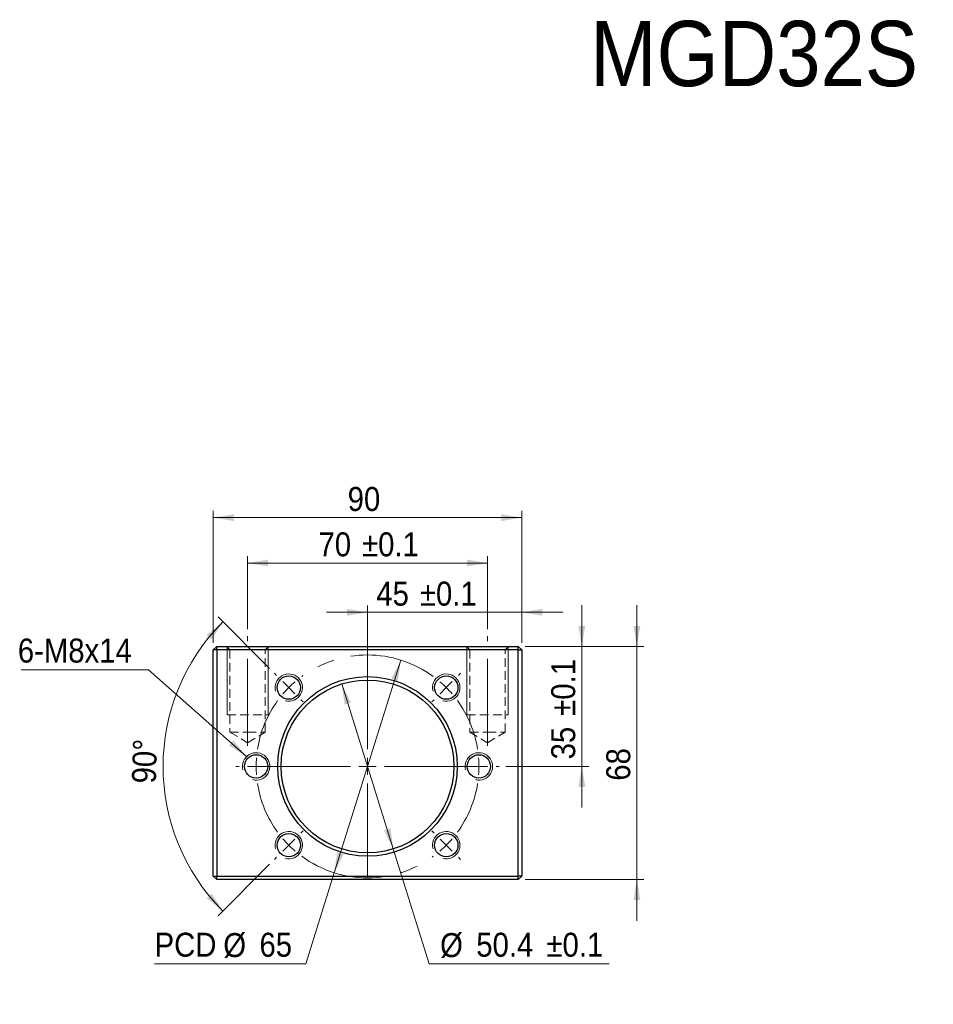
# Model space of a CAD drawing. Header units: millimetres. Extents: x 63 to 568, y 97 to 384.
# Tile 1 of 2: x 63 to 330, y 97 to 384. Entities that reach past the tile are written whole.
import ezdxf

# ---------------------------------------------------------------- set-up
doc = ezdxf.new("R2010")
doc.units = ezdxf.units.MM
doc.header["$LTSCALE"] = 2
doc.linetypes.add('CENTERX2', pattern=[20.32, 12.7, -2.54, 2.54, -2.54])
doc.linetypes.add('HIDDEN', pattern=[1.905, 1.27, -0.635])
doc.styles.add('SLDTEXTSTYLE0', font='GOTHIC.TTF', dxfattribs={"width": 0.913})
doc.styles.get("Standard").update_dxf_attribs({"font": 'GOTHIC.TTF'})
doc.dimstyles.new('SLDDIMSTYLE0', dxfattribs={"dimtxt": 7, "dimasz": 6, "dimexe": 0, "dimexo": 0.0625, "dimgap": 1.75, "dimtad": 0, "dimtih": 1, "dimtoh": 1, "dimdec": 1, "dimrnd": 1e-09, "dimzin": 12, "dimdsep": 46, "dimtxsty": 'SLDTEXTSTYLE0', "dimsah": 1, "dimcen": 0, "dimadec": 0, "dimazin": 3, "dimtol": 1, "dimtp": 0.1, "dimtm": 0.1, "dimtfac": 1, "dimtdec": 1, "dimtmove": 0, "dimatfit": 3, "dimfxl": 0, "dimfrac": 2, "dimtolj": 1, "dimarcsym": 0})
doc.dimstyles.new('SLDDIMSTYLE1', dxfattribs={"dimtxt": 7, "dimasz": 6, "dimexe": 0, "dimexo": 0.0625, "dimgap": 1.75, "dimtad": 1, "dimdec": 1, "dimrnd": 1e-09, "dimzin": 12, "dimdsep": 46, "dimtxsty": 'SLDTEXTSTYLE0', "dimsah": 1, "dimcen": 0.09, "dimadec": 0, "dimazin": 3, "dimtfac": 1, "dimtdec": 1, "dimtmove": 0, "dimatfit": 0, "dimfxl": 0, "dimfrac": 2, "dimtolj": 1, "dimtzin": 12, "dimarcsym": 0})
doc.dimstyles.new('SLDDIMSTYLE2', dxfattribs={"dimtxt": 7, "dimasz": 6, "dimexe": 0, "dimexo": 0.0625, "dimgap": 1.75, "dimtad": 1, "dimdec": 1, "dimrnd": 1e-09, "dimzin": 12, "dimdsep": 46, "dimtxsty": 'SLDTEXTSTYLE0', "dimsah": 1, "dimcen": 0.09, "dimadec": 0, "dimazin": 3, "dimtol": 1, "dimtp": 0.1, "dimtm": 0.1, "dimtfac": 1, "dimtdec": 1, "dimtmove": 0, "dimatfit": 0, "dimfxl": 0, "dimfrac": 2, "dimtolj": 1, "dimarcsym": 0})
doc.dimstyles.new('SLDDIMSTYLE3', dxfattribs={"dimtxt": 7, "dimasz": 6, "dimexe": 0, "dimexo": 0.0625, "dimgap": 1.75, "dimtad": 1, "dimrnd": 1e-09, "dimzin": 12, "dimdsep": 46, "dimtxsty": 'SLDTEXTSTYLE0', "dimsah": 1, "dimcen": 0.09, "dimadec": 0, "dimazin": 3, "dimtfac": 1, "dimtofl": 0, "dimtmove": 0, "dimatfit": 3, "dimfxl": 0, "dimfrac": 2, "dimtolj": 1, "dimtzin": 12, "dimarcsym": 0})
doc.dimstyles.new('SLDDIMSTYLE4', dxfattribs={"dimtxt": 7, "dimasz": 6, "dimexe": 0, "dimexo": 0.0625, "dimgap": 1.75, "dimtad": 0, "dimtih": 1, "dimtoh": 1, "dimrnd": 1e-09, "dimzin": 12, "dimdsep": 46, "dimtxsty": 'SLDTEXTSTYLE0', "dimsah": 1, "dimcen": 0, "dimadec": 0, "dimazin": 3, "dimtfac": 1, "dimtmove": 0, "dimatfit": 3, "dimfxl": 0, "dimfrac": 2, "dimtolj": 1, "dimtzin": 12, "dimarcsym": 0})
doc.dimstyles.new('SLDDIMSTYLE5', dxfattribs={"dimtxt": 7, "dimasz": 6, "dimexe": 0, "dimexo": 0.0625, "dimgap": 1.75, "dimtad": 1, "dimdec": 4, "dimlfac": 2, "dimzin": 12, "dimdsep": 46, "dimtxsty": 'SLDTEXTSTYLE0', "dimsah": 1, "dimcen": 0.09, "dimazin": 3, "dimtfac": 1, "dimtofl": 0, "dimtmove": 0, "dimatfit": 3, "dimfxl": 0, "dimfrac": 2, "dimtolj": 1, "dimtzin": 12, "dimarcsym": 0})
doc.dimstyles.new('SLDDIMSTYLE6', dxfattribs={"dimtxt": 7, "dimasz": 6, "dimexe": 0, "dimexo": 0.0625, "dimgap": 1.75, "dimtad": 1, "dimdec": 1, "dimrnd": 1e-09, "dimzin": 12, "dimdsep": 46, "dimtxsty": 'SLDTEXTSTYLE0', "dimsah": 1, "dimcen": 0.09, "dimadec": 0, "dimazin": 3, "dimtol": 1, "dimtp": 0.1, "dimtm": 0.1, "dimtfac": 1, "dimtdec": 1, "dimtofl": 0, "dimtmove": 0, "dimatfit": 3, "dimfxl": 0, "dimfrac": 2, "dimtolj": 1, "dimarcsym": 0})
doc.dimstyles.new('SLDDIMSTYLE7', dxfattribs={"dimtxt": 0.18, "dimasz": 6, "dimexe": 0, "dimexo": 0.0625, "dimgap": 0, "dimtad": 0, "dimtih": 1, "dimtoh": 1, "dimdec": 0, "dimrnd": 1e-09, "dimzin": 0, "dimdsep": 46, "dimtxsty": 'Standard', "dimsah": 1, "dimcen": 0.09, "dimadec": 0, "dimazin": 0, "dimtfac": 6, "dimtdec": 0, "dimtofl": 0, "dimtmove": 0, "dimatfit": 3, "dimfxl": 0, "dimfrac": 2, "dimtolj": 1, "dimtzin": 0, "dimarcsym": 0})

# ---------------------------------------------------------------- blocks, each defined once
blk = doc.blocks.new('_D')
at = {"color": 7, "linetype": 'Continuous', "lineweight": 18}
for p, q in [((156.99, 190.23), (172.04, 142.13)), ((172.04, 142.13), (182.52, 108.62)), ((182.52, 108.62), (235, 108.62))]:
    blk.add_line(p, q, dxfattribs=at)
for points in [[(156.99, 190.23), (157.82, 184.21), (159.73, 184.81)], [(172.04, 142.13), (171.2, 148.16), (169.29, 147.56)]]:
    blk.add_solid(points, dxfattribs=at)
at = {"color": 7, "linetype": 'Continuous', "lineweight": 18, "char_height": 7, "attachment_point": 1, "style": 'SLDTEXTSTYLE0'}
for s, insert in [('%%c', (185.7, 117.56)), ('50.4', (196.25, 117.67)), (' ±0.1', (214.36, 117.67))]:
    blk.add_mtext(s, dxfattribs=dict(at, insert=insert))
blk = doc.blocks.new('_D_1')
at = {"color": 7, "linetype": 'Continuous', "lineweight": 18}
for p, q in [((243.12, 201.18), (243.12, 213.18)), ((210.51, 201.18), (245.12, 201.18)), ((243.12, 201.18), (243.12, 133.18)), ((210.51, 133.18), (245.12, 133.18)), ((243.12, 133.18), (243.12, 121.18))]:
    blk.add_line(p, q, dxfattribs=at)
for points in [[(243.12, 201.18), (244.12, 207.18), (242.12, 207.18)], [(243.12, 133.18), (242.12, 127.18), (244.12, 127.18)]]:
    blk.add_solid(points, dxfattribs=at)
at = {"color": 7, "linetype": 'Continuous', "lineweight": 18, "insert": (234.18, 162.01), "char_height": 7, "attachment_point": 1, "rotation": 90, "style": 'SLDTEXTSTYLE0'}
blk.add_mtext('68', dxfattribs=at)
blk = doc.blocks.new('_D_2')
at = {"color": 7, "linetype": 'Continuous', "lineweight": 18}
for p, q in [((227.06, 201.18), (227.06, 213.18)), ((210.51, 201.18), (229.06, 201.18)), ((227.06, 201.18), (227.06, 166.18)), ((204.91, 166.18), (229.06, 166.18)), ((227.06, 166.18), (227.06, 154.18))]:
    blk.add_line(p, q, dxfattribs=at)
for points in [[(227.06, 201.18), (228.06, 207.18), (226.06, 207.18)], [(227.06, 166.18), (226.06, 160.18), (228.06, 160.18)]]:
    blk.add_solid(points, dxfattribs=at)
at = {"color": 7, "linetype": 'Continuous', "lineweight": 18, "char_height": 7, "attachment_point": 1, "rotation": 90, "style": 'SLDTEXTSTYLE0'}
for s, insert in [(' ±0.1', (218.12, 178.57)), ('35', (218.12, 168.23))]:
    blk.add_mtext(s, dxfattribs=dict(at, insert=insert))
blk = doc.blocks.new('_D_3')
at = {"color": 7, "linetype": 'Continuous', "lineweight": 18}
for p, q in [((119.51, 202.18), (119.51, 240.74)), ((209.51, 238.74), (119.51, 238.74)), ((209.51, 202.18), (209.51, 240.74))]:
    blk.add_line(p, q, dxfattribs=at)
for points in [[(119.51, 238.74), (125.51, 237.74), (125.51, 239.74)], [(209.51, 238.74), (203.51, 239.74), (203.51, 237.74)]]:
    blk.add_solid(points, dxfattribs=at)
at = {"color": 7, "linetype": 'Continuous', "lineweight": 18, "insert": (158.72, 247.68), "char_height": 7, "attachment_point": 1, "style": 'SLDTEXTSTYLE0'}
blk.add_mtext('90', dxfattribs=at)
blk = doc.blocks.new('_D_4')
at = {"color": 7, "linetype": 'Continuous', "lineweight": 18}
for p, q in [((174.22, 197.2), (154.81, 135.17)), ((154.81, 135.17), (146.5, 108.62)), ((146.5, 108.62), (102.38, 108.62))]:
    blk.add_line(p, q, dxfattribs=at)
for points in [[(174.22, 197.2), (171.47, 191.77), (173.38, 191.17)], [(154.81, 135.17), (157.55, 140.59), (155.64, 141.19)]]:
    blk.add_solid(points, dxfattribs=at)
at = {"color": 7, "linetype": 'Continuous', "lineweight": 18, "char_height": 7, "attachment_point": 1, "style": 'SLDTEXTSTYLE0'}
for s, insert in [('PCD', (102.38, 117.67)), ('%%c', (122.43, 117.56)), ('65', (132.98, 117.67))]:
    blk.add_mtext(s, dxfattribs=dict(at, insert=insert))
blk = doc.blocks.new('_D_5')
at = {"color": 7, "linetype": 'Continuous', "lineweight": 18}
for p, q in [((135.94, 194.75), (120.91, 209.78)), ((135.94, 137.62), (120.91, 122.58))]:
    blk.add_line(p, q, dxfattribs=at)
blk.add_arc((164.51, 166.18), 59.66, 135, 225, dxfattribs=at)
for points in [[(122.32, 208.37), (117.56, 204.59), (119.04, 203.25)], [(122.32, 123.99), (119.04, 129.11), (117.56, 127.77)]]:
    blk.add_solid(points, dxfattribs=at)
at = {"color": 7, "linetype": 'Continuous', "lineweight": 18, "insert": (95.72, 161.34), "char_height": 7, "attachment_point": 1, "rotation": 88.1701, "style": 'SLDTEXTSTYLE0'}
blk.add_mtext('90°', dxfattribs=at)
blk = doc.blocks.new('_D_6')
at = {"color": 7, "linetype": 'Continuous', "lineweight": 18}
for p, q in [((129.51, 206.18), (129.51, 227.51)), ((199.51, 206.18), (199.51, 227.51)), ((129.51, 225.51), (199.51, 225.51))]:
    blk.add_line(p, q, dxfattribs=at)
for points in [[(129.51, 225.51), (135.51, 224.51), (135.51, 226.51)], [(199.51, 225.51), (193.51, 226.51), (193.51, 224.51)]]:
    blk.add_solid(points, dxfattribs=at)
at = {"color": 7, "linetype": 'Continuous', "lineweight": 18, "char_height": 7, "attachment_point": 1, "style": 'SLDTEXTSTYLE0'}
for s, insert in [('70', (150.21, 234.45)), (' ±0.1', (160.55, 234.45))]:
    blk.add_mtext(s, dxfattribs=dict(at, insert=insert))
blk = doc.blocks.new('_D_7')
at = {"color": 7, "linetype": 'Continuous', "lineweight": 18}
for p, q in [((164.51, 196.88), (164.51, 213.13)), ((209.51, 202.18), (209.51, 213.13)), ((164.51, 211.13), (152.51, 211.13)), ((209.51, 211.13), (164.51, 211.13)), ((209.51, 211.13), (221.51, 211.13))]:
    blk.add_line(p, q, dxfattribs=at)
for points in [[(164.51, 211.13), (158.51, 212.13), (158.51, 210.13)], [(209.51, 211.13), (215.51, 210.13), (215.51, 212.13)]]:
    blk.add_solid(points, dxfattribs=at)
at = {"color": 7, "linetype": 'Continuous', "lineweight": 18, "char_height": 7, "attachment_point": 1, "style": 'SLDTEXTSTYLE0'}
for s, insert in [('45', (167.08, 220.07)), (' ±0.1', (177.43, 220.07))]:
    blk.add_mtext(s, dxfattribs=dict(at, insert=insert))
blk = doc.blocks.new('SW_NOTE_0')
at = {"color": 0, "linetype": 'Continuous', "lineweight": 0}
blk.add_line((-37.09, 0), (0, 0), dxfattribs=at)
at = {"color": 0, "linetype": 'Continuous', "lineweight": 0, "insert": (-38.09, 9.1), "char_height": 7, "attachment_point": 1, "style": 'SLDTEXTSTYLE0'}
blk.add_mtext('6-M8x14', dxfattribs=at)
blk = doc.blocks.new('SW_CENTERMARKSYMBOL_0')
at = {"color": 0, "linetype": 'Continuous', "lineweight": 0}
for p, q in [((0, 5), (0, 28.7)), ((-5, 0), (-28.7, 0)), ((0, 0), (-2.5, 0)), ((0, 0), (0, 2.5)), ((0, 0), (0, -2.5)), ((0, 0), (2.5, 0)), ((5, 0), (28.7, 0)), ((0, -5), (0, -28.7))]:
    blk.add_line(p, q, dxfattribs=at)
blk = doc.blocks.new('SW_CENTERMARKSYMBOL_1')
at = {"color": 0, "linetype": 'Continuous', "lineweight": 0}
for p, q in [((-22.98, -17.98), (-22.98, 9.55)), ((-49.5, 3.54), (-50.13, 4.17)), ((3.54, 3.54), (4.17, 4.17)), ((-45.96, 0), (-47.73, 1.77)), ((0, 0), (-1.77, -1.77)), ((0, 0), (1.77, 1.77)), ((-45.96, 0), (-44.19, -1.77)), ((-42.43, -3.54), (-41.79, -4.17)), ((-3.54, -3.54), (-4.17, -4.17)), ((-22.98, -22.98), (-22.98, -20.48)), ((-60.48, -22.98), (-61.38, -22.98)), ((-55.48, -22.98), (-57.98, -22.98)), ((-27.98, -22.98), (-55.51, -22.98)), ((-55.48, -22.98), (-52.98, -22.98)), ((-50.48, -22.98), (-49.58, -22.98)), ((-22.98, -22.98), (-25.48, -22.98)), ((-22.98, -22.98), (-22.98, -25.48)), ((-22.98, -22.98), (-20.48, -22.98)), ((-17.98, -22.98), (9.55, -22.98)), ((4.52, -22.98), (3.62, -22.98)), ((9.52, -22.98), (7.02, -22.98)), ((9.52, -22.98), (12.02, -22.98)), ((14.52, -22.98), (15.42, -22.98)), ((-22.98, -27.98), (-22.98, -55.51)), ((-42.43, -42.43), (-41.79, -41.79)), ((-3.54, -42.43), (-4.17, -41.79)), ((-45.96, -45.96), (-44.19, -44.19)), ((0, -45.96), (-1.77, -44.19)), ((-45.96, -45.96), (-47.73, -47.73)), ((0, -45.96), (1.77, -47.73)), ((-49.5, -49.5), (-50.13, -50.13)), ((3.54, -49.5), (4.17, -50.13))]:
    blk.add_line(p, q, dxfattribs=at)
at = {"color": 0, "linetype": 'CENTERX2', "lineweight": 0}
for start, end in [(53.8147, 126.1853), (143.8147, 171.1853), (8.8147, 36.1853), (188.8147, 216.1853), (323.8147, 351.1853), (233.8147, 306.1853)]:
    blk.add_arc((-22.98, -22.98), 32.5, start, end, dxfattribs=at)
at = {"color": 0, "linetype": 'Continuous', "lineweight": 0}
for start, end in [(130.5926, 135), (45, 49.4074), (40.5926, 45), (135, 139.4074), (175.5926, 180), (0, 4.4074), (180, 184.4074), (355.5926, 0), (220.5926, 225), (315, 319.4074), (225, 229.4074), (310.5926, 315)]:
    blk.add_arc((-22.98, -22.98), 32.5, start, end, dxfattribs=at)

msp = doc.modelspace()

# ---------------------------------------------------------------- linework, layer by layer
at = {"color": 7, "linetype": 'CENTERX2', "lineweight": 18}
for p, q in [((129.511708, 172.182363), (129.511708, 204.182363)), ((199.511708, 172.182363), (199.511708, 204.182363))]:
    msp.add_line(p, q, dxfattribs=at)
at = {"color": 7, "linetype": 'Continuous', "lineweight": 25}
for p, q in [((120.511708, 201.182363), (119.511708, 200.182363)), ((120.511708, 200.182363), (120.511708, 201.182363)), ((120.511708, 201.182363), (208.511708, 201.182363)), ((208.511708, 200.182363), (208.511708, 201.182363)), ((209.511708, 200.182363), (208.511708, 201.182363)), ((119.511708, 134.182363), (119.511708, 200.182363)), ((120.511708, 200.182363), (119.511708, 200.182363)), ((120.511708, 200.182363), (120.511708, 134.182363)), ((208.511708, 200.182363), (120.511708, 200.182363)), ((208.511708, 134.182363), (208.511708, 200.182363)), ((208.511708, 200.182363), (209.511708, 200.182363)), ((209.511708, 200.182363), (209.511708, 134.182363)), ((119.511708, 134.182363), (120.511708, 134.182363)), ((119.511708, 134.182363), (120.511708, 133.182363)), ((120.511708, 134.182363), (208.511708, 134.182363)), ((120.511708, 133.182363), (120.511708, 134.182363)), ((208.511708, 133.182363), (120.511708, 133.182363)), ((209.511708, 134.182363), (208.511708, 134.182363)), ((208.511708, 133.182363), (208.511708, 134.182363)), ((208.511708, 133.182363), (209.511708, 134.182363))]:
    msp.add_line(p, q, dxfattribs=at)
at = {"color": 7, "linetype": 'HIDDEN', "lineweight": 18}
for p, q in [((123.361708, 201.182363), (124.361708, 200.182363)), ((134.661708, 200.182363), (135.661708, 201.182363)), ((193.361708, 201.182363), (194.361708, 200.182363)), ((204.661708, 200.182363), (205.661708, 201.182363)), ((124.361708, 200.182363), (124.361708, 176.182363)), ((134.661708, 176.182363), (134.661708, 200.182363)), ((194.361708, 200.182363), (194.361708, 176.182363)), ((204.661708, 176.182363), (204.661708, 200.182363)), ((123.511708, 181.182363), (135.511708, 181.182363)), ((123.511708, 181.182363), (135.511708, 181.182363)), ((193.511708, 181.182363), (205.511708, 181.182363)), ((193.511708, 181.182363), (205.511708, 181.182363)), ((124.361708, 176.182363), (129.511708, 176.182363)), ((124.361708, 176.182363), (129.511708, 173.087931)), ((129.511708, 176.182363), (134.661708, 176.182363)), ((129.511708, 173.087931), (134.661708, 176.182363)), ((194.361708, 176.182363), (199.511708, 176.182363)), ((194.361708, 176.182363), (199.511708, 173.087931)), ((199.511708, 176.182363), (204.661708, 176.182363)), ((199.511708, 173.087931), (204.661708, 176.182363))]:
    msp.add_line(p, q, dxfattribs=at)
at = {"color": 7, "linetype": 'Continuous', "lineweight": 18}
for p, q in [((123.511708, 201.032363), (123.511708, 181.182363)), ((123.511708, 201.032363), (123.511708, 181.182363)), ((135.511708, 201.032363), (135.511708, 181.182363)), ((135.511708, 201.032363), (135.511708, 181.182363)), ((193.511708, 201.032363), (193.511708, 181.182363)), ((193.511708, 201.032363), (193.511708, 181.182363)), ((205.511708, 201.032363), (205.511708, 181.182363)), ((205.511708, 201.032363), (205.511708, 181.182363))]:
    msp.add_line(p, q, dxfattribs=at)
at = {"color": 7, "linetype": 'Continuous', "lineweight": 25}
for centre, radius in [((141.530737, 189.163333), 3.4), ((187.492678, 189.163333), 3.4), ((164.511708, 166.182363), 26.2), ((164.511708, 166.182363), 25.2), ((132.011708, 166.182363), 3.4), ((197.011708, 166.182363), 3.4), ((141.530737, 143.201392), 3.4), ((187.492678, 143.201392), 3.4)]:
    msp.add_circle(centre, radius, dxfattribs=at)
at = {"color": 7, "linetype": 'Continuous', "lineweight": 18}
for centre in [(141.530737, 189.163333), (187.492678, 189.163333), (132.011708, 166.182363), (197.011708, 166.182363), (141.530737, 143.201392), (187.492678, 143.201392)]:
    msp.add_arc(centre, 4, 255, 195, dxfattribs=at)

# ---------------------------------------------------------------- block references
at = {"color": 7, "linetype": 'Continuous', "lineweight": 0}
for name, p in [('SW_NOTE_0', (100.561159, 194.371594)), ('SW_CENTERMARKSYMBOL_1', (187.492678, 189.163333)), ('SW_CENTERMARKSYMBOL_0', (164.511708, 166.182363))]:
    msp.add_blockref(name, p, dxfattribs=at)

# ---------------------------------------------------------------- texts
at = {"color": 7, "linetype": 'Continuous', "lineweight": 0, "insert": (229.515753, 383.642616), "char_height": 19.05, "attachment_point": 1, "style": 'SLDTEXTSTYLE0'}
msp.add_mtext('MGD32S', dxfattribs=at)

# ---------------------------------------------------------------- dimensions: what is measured, and where the dimension line sits
at = {"color": 7, "linetype": 'Continuous', "lineweight": 18}
for base, p1, p2, dimstyle, picture, middle in [((119.511708, 238.739093), (209.511708, 200.182363), (119.511708, 200.182363), 'SLDDIMSTYLE3', '_D_3', (163.89672, 238.739093)), ((199.511708, 225.508673), (129.511708, 204.182363), (199.511708, 204.182363), 'SLDDIMSTYLE6', '_D_6', (165.699349, 225.508673)), ((164.511708, 211.127635), (209.511708, 200.182363), (164.511708, 194.882363), 'SLDDIMSTYLE2', '_D_7', (182.576612, 211.127635))]:
    dim = msp.add_linear_dim(base=base, p1=p1, p2=p2, dimstyle=dimstyle, dxfattribs=at)
    dim.commit()
    dim.dimension.update_dxf_attribs({"geometry": picture, "text_midpoint": middle, "dimtype": 160})
for base, p2, dimstyle, picture, middle in [((227.061585, 166.182363), (202.911708, 166.182363), 'SLDDIMSTYLE2', '_D_2', (227.061585, 183.721176)), ((243.121198, 133.182363), (208.511708, 133.182363), 'SLDDIMSTYLE1', '_D_1', (243.121198, 167.182363))]:
    dim = msp.add_linear_dim(base=base, p1=(208.511708, 201.182363), p2=p2, angle=90, dimstyle=dimstyle, dxfattribs=at)
    dim.commit()
    dim.dimension.update_dxf_attribs({"geometry": picture, "text_midpoint": middle, "dimtype": 160})
dim = msp.add_angular_dim_2l(base=(104.848722, 166.182363), line1=((137.358807, 193.335263), (145.702667, 184.991403)), line2=((137.358807, 139.029462), (145.702667, 147.373322)), dimstyle='SLDDIMSTYLE5', dxfattribs=at)
dim.commit()
dim.dimension.update_dxf_attribs({"geometry": '_D_5', "text_midpoint": (104.879146, 168.087494), "dimtype": 162})
dim = msp.add_diameter_dim_2p(p1=(154.807143, 135.165087), p2=(174.216272, 197.199639), text='PCD<>', dimstyle='SLDDIMSTYLE4', dxfattribs=at)
dim.commit()
dim.dimension.update_dxf_attribs({"geometry": '_D_4', "text_midpoint": (122.852453, 114.229413), "dimtype": 163})
dim = msp.add_diameter_dim_2p(p1=(172.036477, 142.132044), p2=(156.986938, 190.232682), dimstyle='SLDDIMSTYLE0', dxfattribs=at)
dim.commit()
dim.dimension.update_dxf_attribs({"geometry": '_D', "text_midpoint": (210.346657, 114.229413), "dimtype": 163})

# ---------------------------------------------------------------- leaders
at = {"color": 7, "linetype": 'Continuous', "lineweight": 0}
msp.add_leader([(129.220194, 169.047227), (100.561159, 194.371594)], dimstyle='SLDDIMSTYLE7', dxfattribs=at)

doc.saveas('drawing.dxf')
